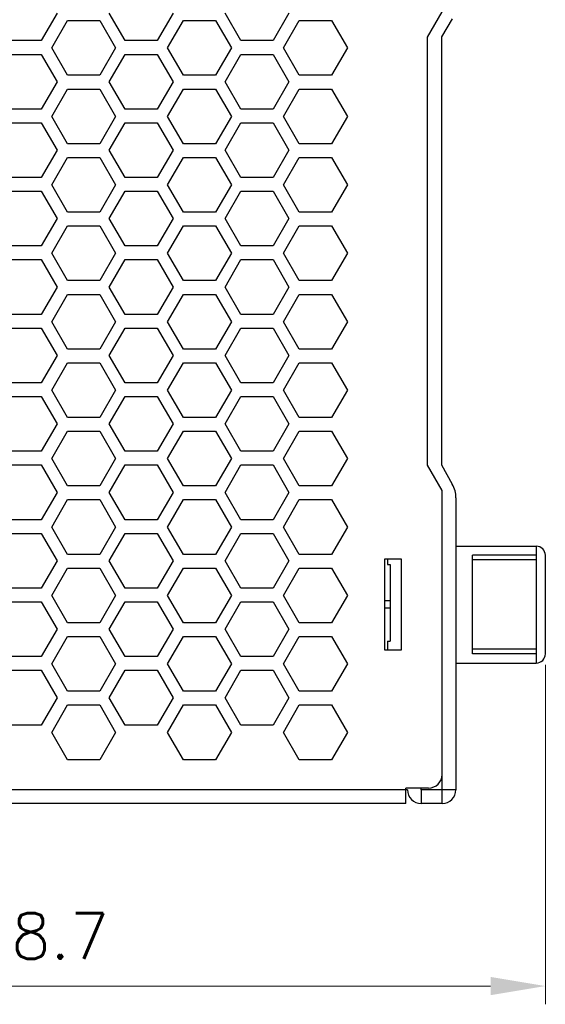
# Model space of a CAD drawing. Header units: millimetres. Extents: x 0 to 420, y 0 to 297.
# Tile 3 of 6: x 218 to 276, y 66 to 174. Entities that reach past the tile are written whole.
import ezdxf

# ---------------------------------------------------------------- set-up
doc = ezdxf.new("R2010")
doc.units = ezdxf.units.MM
doc.layers.get('Defpoints').update_dxf_attribs({"linetype": 'CONTINUOUS', "lineweight": 13})
doc.layers.add('Dimension', color=2, linetype='CONTINUOUS', lineweight=9)
doc.layers.add('Line', color=3, linetype='CONTINUOUS', lineweight=25)
doc.styles.get("Standard").update_dxf_attribs({"font": 'romans.shx'})
doc.dimstyles.new('yutana', dxfattribs={"dimtxt": 3.5, "dimasz": 3, "dimexe": 1, "dimexo": 0.6, "dimgap": 1.5, "dimtad": 1, "dimdec": 1, "dimzin": 0, "dimdsep": 46, "dimtxsty": 'Standard', "dimcen": 0, "dimadec": 0, "dimazin": 0, "dimtp": 0.01, "dimtm": 0.01, "dimtfac": 1, "dimtdec": 1, "dimtmove": 0, "dimatfit": 3, "dimfxl": 1, "dimtolj": 1, "dimtzin": 0, "dimlwd": 0, "dimlwe": 0, "dimarcsym": 0})

# ---------------------------------------------------------------- blocks, each defined once
blk = doc.blocks.new('*D6')
at = {"layer": 'Defpoints', "color": 0, "ltscale": 5}
for p in [(160.64, 123.7), (275.54, 104.4), (275.54, 68)]:
    blk.add_point(p, dxfattribs=at)
at = {"layer": 'Dimension', "color": 0, "lineweight": 0, "ltscale": 5}
for p, q in [((160.64, 122.5), (160.64, 66)), ((275.54, 103.2), (275.54, 66)), ((166.64, 68), (269.54, 68))]:
    blk.add_line(p, q, dxfattribs=at)
at = {"layer": 'Dimension', "color": 0, "ltscale": 5}
for points in [[(166.64, 69), (166.64, 67), (160.64, 68)], [(269.54, 69), (269.54, 67), (275.54, 68)]]:
    blk.add_solid(points, dxfattribs=at)
at = {"layer": 'Dimension', "color": 0, "ltscale": 5, "insert": (218.09, 73.5), "char_height": 5, "attachment_point": 5}
blk.add_mtext('\\A1;118.7', dxfattribs=at)

msp = doc.modelspace()

# ---------------------------------------------------------------- linework, layer by layer
at = {"layer": 'Line', "color": 0}
for p, q in [((222.04, 174.6), (220.3, 171.6)), ((221.44, 170.8), (223.17, 173.8)), ((223.17, 173.8), (226.7, 173.8)), ((226.7, 173.8), (228.44, 170.8)), ((229.47, 171.6), (227.74, 174.6)), ((234.74, 174.6), (233, 171.6)), ((234.14, 170.8), (235.87, 173.8)), ((235.87, 173.8), (239.4, 173.8)), ((239.4, 173.8), (241.14, 170.8)), ((242.17, 171.6), (240.44, 174.6)), ((247.44, 174.6), (245.7, 171.6)), ((246.84, 170.8), (248.57, 173.8)), ((248.57, 173.8), (252.1, 173.8)), ((252.1, 173.8), (253.84, 170.8)), ((262.64, 171.97), (264.24, 174.74)), ((265.32, 173.99), (264.14, 172)), ((220.3, 171.6), (216.77, 171.6)), ((233, 171.6), (229.47, 171.6)), ((245.7, 171.6), (242.17, 171.6)), ((262.64, 172), (262.64, 171.97)), ((262.64, 125.07), (262.64, 171.97)), ((264.14, 172), (264.14, 125.1)), ((223.17, 167.8), (221.44, 170.8)), ((228.44, 170.8), (226.7, 167.8)), ((235.87, 167.8), (234.14, 170.8)), ((241.14, 170.8), (239.4, 167.8)), ((248.57, 167.8), (246.84, 170.8)), ((253.84, 170.8), (252.1, 167.8)), ((216.77, 170.1), (220.3, 170.1)), ((220.3, 170.1), (222.04, 167.1)), ((227.74, 167.1), (229.47, 170.1)), ((229.47, 170.1), (233, 170.1)), ((233, 170.1), (234.74, 167.1)), ((240.44, 167.1), (242.17, 170.1)), ((242.17, 170.1), (245.7, 170.1)), ((245.7, 170.1), (247.44, 167.1)), ((226.7, 167.8), (223.17, 167.8)), ((239.4, 167.8), (235.87, 167.8)), ((252.1, 167.8), (248.57, 167.8)), ((222.04, 167.1), (220.3, 164.1)), ((221.44, 163.3), (223.17, 166.3)), ((223.17, 166.3), (226.7, 166.3)), ((226.7, 166.3), (228.44, 163.3)), ((229.47, 164.1), (227.74, 167.1)), ((234.74, 167.1), (233, 164.1)), ((234.14, 163.3), (235.87, 166.3)), ((235.87, 166.3), (239.4, 166.3)), ((239.4, 166.3), (241.14, 163.3)), ((242.17, 164.1), (240.44, 167.1)), ((247.44, 167.1), (245.7, 164.1)), ((246.84, 163.3), (248.57, 166.3)), ((248.57, 166.3), (252.1, 166.3)), ((252.1, 166.3), (253.84, 163.3)), ((220.3, 164.1), (216.77, 164.1)), ((233, 164.1), (229.47, 164.1)), ((245.7, 164.1), (242.17, 164.1)), ((223.17, 160.3), (221.44, 163.3)), ((228.44, 163.3), (226.7, 160.3)), ((235.87, 160.3), (234.14, 163.3)), ((241.14, 163.3), (239.4, 160.3)), ((248.57, 160.3), (246.84, 163.3)), ((253.84, 163.3), (252.1, 160.3)), ((216.77, 162.6), (220.3, 162.6)), ((220.3, 162.6), (222.04, 159.6)), ((227.74, 159.6), (229.47, 162.6)), ((229.47, 162.6), (233, 162.6)), ((233, 162.6), (234.74, 159.6)), ((240.44, 159.6), (242.17, 162.6)), ((242.17, 162.6), (245.7, 162.6)), ((245.7, 162.6), (247.44, 159.6)), ((226.7, 160.3), (223.17, 160.3)), ((239.4, 160.3), (235.87, 160.3)), ((252.1, 160.3), (248.57, 160.3)), ((222.04, 159.6), (220.3, 156.6)), ((221.44, 155.8), (223.17, 158.8)), ((223.17, 158.8), (226.7, 158.8)), ((226.7, 158.8), (228.44, 155.8)), ((229.47, 156.6), (227.74, 159.6)), ((234.74, 159.6), (233, 156.6)), ((234.14, 155.8), (235.87, 158.8)), ((235.87, 158.8), (239.4, 158.8)), ((239.4, 158.8), (241.14, 155.8)), ((242.17, 156.6), (240.44, 159.6)), ((247.44, 159.6), (245.7, 156.6)), ((246.84, 155.8), (248.57, 158.8)), ((248.57, 158.8), (252.1, 158.8)), ((252.1, 158.8), (253.84, 155.8)), ((220.3, 156.6), (216.77, 156.6)), ((233, 156.6), (229.47, 156.6)), ((245.7, 156.6), (242.17, 156.6)), ((223.17, 152.8), (221.44, 155.8)), ((228.44, 155.8), (226.7, 152.8)), ((235.87, 152.8), (234.14, 155.8)), ((241.14, 155.8), (239.4, 152.8)), ((248.57, 152.8), (246.84, 155.8)), ((253.84, 155.8), (252.1, 152.8)), ((216.77, 155.1), (220.3, 155.1)), ((220.3, 155.1), (222.04, 152.1)), ((227.74, 152.1), (229.47, 155.1)), ((229.47, 155.1), (233, 155.1)), ((233, 155.1), (234.74, 152.1)), ((240.44, 152.1), (242.17, 155.1)), ((242.17, 155.1), (245.7, 155.1)), ((245.7, 155.1), (247.44, 152.1)), ((226.7, 152.8), (223.17, 152.8)), ((239.4, 152.8), (235.87, 152.8)), ((252.1, 152.8), (248.57, 152.8)), ((222.04, 152.1), (220.3, 149.1)), ((221.44, 148.3), (223.17, 151.3)), ((223.17, 151.3), (226.7, 151.3)), ((226.7, 151.3), (228.44, 148.3)), ((229.47, 149.1), (227.74, 152.1)), ((234.74, 152.1), (233, 149.1)), ((234.14, 148.3), (235.87, 151.3)), ((235.87, 151.3), (239.4, 151.3)), ((239.4, 151.3), (241.14, 148.3)), ((242.17, 149.1), (240.44, 152.1)), ((247.44, 152.1), (245.7, 149.1)), ((246.84, 148.3), (248.57, 151.3)), ((248.57, 151.3), (252.1, 151.3)), ((252.1, 151.3), (253.84, 148.3)), ((220.3, 149.1), (216.77, 149.1)), ((233, 149.1), (229.47, 149.1)), ((245.7, 149.1), (242.17, 149.1)), ((223.17, 145.3), (221.44, 148.3)), ((228.44, 148.3), (226.7, 145.3)), ((235.87, 145.3), (234.14, 148.3)), ((241.14, 148.3), (239.4, 145.3)), ((248.57, 145.3), (246.84, 148.3)), ((253.84, 148.3), (252.1, 145.3)), ((216.77, 147.6), (220.3, 147.6)), ((220.3, 147.6), (222.04, 144.6)), ((227.74, 144.6), (229.47, 147.6)), ((229.47, 147.6), (233, 147.6)), ((233, 147.6), (234.74, 144.6)), ((240.44, 144.6), (242.17, 147.6)), ((242.17, 147.6), (245.7, 147.6)), ((245.7, 147.6), (247.44, 144.6)), ((222.04, 144.6), (220.3, 141.6)), ((226.7, 145.3), (223.17, 145.3)), ((229.47, 141.6), (227.74, 144.6)), ((234.74, 144.6), (233, 141.6)), ((239.4, 145.3), (235.87, 145.3)), ((242.17, 141.6), (240.44, 144.6)), ((247.44, 144.6), (245.7, 141.6)), ((252.1, 145.3), (248.57, 145.3)), ((221.44, 140.8), (223.17, 143.8)), ((223.17, 143.8), (226.7, 143.8)), ((226.7, 143.8), (228.44, 140.8)), ((234.14, 140.8), (235.87, 143.8)), ((235.87, 143.8), (239.4, 143.8)), ((239.4, 143.8), (241.14, 140.8)), ((246.84, 140.8), (248.57, 143.8)), ((248.57, 143.8), (252.1, 143.8)), ((252.1, 143.8), (253.84, 140.8)), ((220.3, 141.6), (216.77, 141.6)), ((233, 141.6), (229.47, 141.6)), ((245.7, 141.6), (242.17, 141.6)), ((223.17, 137.8), (221.44, 140.8)), ((228.44, 140.8), (226.7, 137.8)), ((235.87, 137.8), (234.14, 140.8)), ((241.14, 140.8), (239.4, 137.8)), ((248.57, 137.8), (246.84, 140.8)), ((253.84, 140.8), (252.1, 137.8)), ((216.77, 140.1), (220.3, 140.1)), ((220.3, 140.1), (222.04, 137.1)), ((227.74, 137.1), (229.47, 140.1)), ((229.47, 140.1), (233, 140.1)), ((233, 140.1), (234.74, 137.1)), ((240.44, 137.1), (242.17, 140.1)), ((242.17, 140.1), (245.7, 140.1)), ((245.7, 140.1), (247.44, 137.1)), ((222.04, 137.1), (220.3, 134.1)), ((226.7, 137.8), (223.17, 137.8)), ((229.47, 134.1), (227.74, 137.1)), ((234.74, 137.1), (233, 134.1)), ((239.4, 137.8), (235.87, 137.8)), ((242.17, 134.1), (240.44, 137.1)), ((247.44, 137.1), (245.7, 134.1)), ((252.1, 137.8), (248.57, 137.8)), ((221.44, 133.3), (223.17, 136.3)), ((223.17, 136.3), (226.7, 136.3)), ((226.7, 136.3), (228.44, 133.3)), ((234.14, 133.3), (235.87, 136.3)), ((235.87, 136.3), (239.4, 136.3)), ((239.4, 136.3), (241.14, 133.3)), ((246.84, 133.3), (248.57, 136.3)), ((248.57, 136.3), (252.1, 136.3)), ((252.1, 136.3), (253.84, 133.3)), ((220.3, 134.1), (216.77, 134.1)), ((233, 134.1), (229.47, 134.1)), ((245.7, 134.1), (242.17, 134.1)), ((223.17, 130.3), (221.44, 133.3)), ((228.44, 133.3), (226.7, 130.3)), ((235.87, 130.3), (234.14, 133.3)), ((241.14, 133.3), (239.4, 130.3)), ((248.57, 130.3), (246.84, 133.3)), ((253.84, 133.3), (252.1, 130.3)), ((216.77, 132.6), (220.3, 132.6)), ((220.3, 132.6), (222.04, 129.6)), ((227.74, 129.6), (229.47, 132.6)), ((229.47, 132.6), (233, 132.6)), ((233, 132.6), (234.74, 129.6)), ((240.44, 129.6), (242.17, 132.6)), ((242.17, 132.6), (245.7, 132.6)), ((245.7, 132.6), (247.44, 129.6)), ((222.04, 129.6), (220.3, 126.6)), ((226.7, 130.3), (223.17, 130.3)), ((229.47, 126.6), (227.74, 129.6)), ((234.74, 129.6), (233, 126.6)), ((239.4, 130.3), (235.87, 130.3)), ((242.17, 126.6), (240.44, 129.6)), ((247.44, 129.6), (245.7, 126.6)), ((252.1, 130.3), (248.57, 130.3)), ((221.44, 125.8), (223.17, 128.8)), ((223.17, 128.8), (226.7, 128.8)), ((226.7, 128.8), (228.44, 125.8)), ((234.14, 125.8), (235.87, 128.8)), ((235.87, 128.8), (239.4, 128.8)), ((239.4, 128.8), (241.14, 125.8)), ((246.84, 125.8), (248.57, 128.8)), ((248.57, 128.8), (252.1, 128.8)), ((252.1, 128.8), (253.84, 125.8)), ((220.3, 126.6), (216.77, 126.6)), ((233, 126.6), (229.47, 126.6)), ((245.7, 126.6), (242.17, 126.6)), ((223.17, 122.8), (221.44, 125.8)), ((228.44, 125.8), (226.7, 122.8)), ((235.87, 122.8), (234.14, 125.8)), ((241.14, 125.8), (239.4, 122.8)), ((248.57, 122.8), (246.84, 125.8)), ((253.84, 125.8), (252.1, 122.8)), ((216.77, 125.1), (220.3, 125.1)), ((220.3, 125.1), (222.04, 122.1)), ((227.74, 122.1), (229.47, 125.1)), ((229.47, 125.1), (233, 125.1)), ((233, 125.1), (234.74, 122.1)), ((240.44, 122.1), (242.17, 125.1)), ((242.17, 125.1), (245.7, 125.1)), ((245.7, 125.1), (247.44, 122.1)), ((264.24, 122.3), (262.64, 125.07)), ((264.14, 125.1), (265.34, 122.99)), ((222.04, 122.1), (220.3, 119.1)), ((226.7, 122.8), (223.17, 122.8)), ((229.47, 119.1), (227.74, 122.1)), ((234.74, 122.1), (233, 119.1)), ((239.4, 122.8), (235.87, 122.8)), ((242.17, 119.1), (240.44, 122.1)), ((247.44, 122.1), (245.7, 119.1)), ((252.1, 122.8), (248.57, 122.8)), ((264.24, 91.2), (264.24, 122.3)), ((221.44, 118.3), (223.17, 121.3)), ((223.17, 121.3), (226.7, 121.3)), ((226.7, 121.3), (228.44, 118.3)), ((234.14, 118.3), (235.87, 121.3)), ((235.87, 121.3), (239.4, 121.3)), ((239.4, 121.3), (241.14, 118.3)), ((246.84, 118.3), (248.57, 121.3)), ((248.57, 121.3), (252.1, 121.3)), ((252.1, 121.3), (253.84, 118.3)), ((265.74, 121.5), (265.74, 89.5)), ((220.3, 119.1), (216.77, 119.1)), ((233, 119.1), (229.47, 119.1)), ((245.7, 119.1), (242.17, 119.1)), ((223.17, 115.3), (221.44, 118.3)), ((228.44, 118.3), (226.7, 115.3)), ((235.87, 115.3), (234.14, 118.3)), ((241.14, 118.3), (239.4, 115.3)), ((248.57, 115.3), (246.84, 118.3)), ((253.84, 118.3), (252.1, 115.3)), ((216.77, 117.6), (220.3, 117.6)), ((220.3, 117.6), (222.04, 114.6)), ((227.74, 114.6), (229.47, 117.6)), ((229.47, 117.6), (233, 117.6)), ((233, 117.6), (234.74, 114.6)), ((240.44, 114.6), (242.17, 117.6)), ((242.17, 117.6), (245.7, 117.6)), ((245.7, 117.6), (247.44, 114.6)), ((265.74, 116.2), (274.54, 116.2)), ((274.54, 116.2), (274.54, 103.4)), ((222.04, 114.6), (220.3, 111.6)), ((226.7, 115.3), (223.17, 115.3)), ((229.47, 111.6), (227.74, 114.6)), ((234.74, 114.6), (233, 111.6)), ((239.4, 115.3), (235.87, 115.3)), ((242.17, 111.6), (240.44, 114.6)), ((247.44, 114.6), (245.7, 111.6)), ((252.1, 115.3), (248.57, 115.3)), ((257.94, 104.8), (257.94, 114.8)), ((257.94, 114.8), (259.74, 114.8)), ((258.24, 114.8), (258.24, 114.2)), ((259.74, 114.8), (259.74, 104.8)), ((267.54, 104.4), (267.54, 115.2)), ((274.54, 115.2), (267.54, 115.2)), ((274.54, 114.7), (267.54, 114.7)), ((275.54, 104.4), (275.54, 115.2)), ((221.44, 110.8), (223.17, 113.8)), ((223.17, 113.8), (226.7, 113.8)), ((226.7, 113.8), (228.44, 110.8)), ((234.14, 110.8), (235.87, 113.8)), ((235.87, 113.8), (239.4, 113.8)), ((239.4, 113.8), (241.14, 110.8)), ((246.84, 110.8), (248.57, 113.8)), ((248.57, 113.8), (252.1, 113.8)), ((252.1, 113.8), (253.84, 110.8)), ((258.24, 114.2), (258.54, 114.2)), ((258.54, 114.2), (258.54, 105.8)), ((220.3, 111.6), (216.77, 111.6)), ((233, 111.6), (229.47, 111.6)), ((245.7, 111.6), (242.17, 111.6)), ((216.77, 110.1), (220.3, 110.1)), ((220.3, 110.1), (222.04, 107.1)), ((223.17, 107.8), (221.44, 110.8)), ((228.44, 110.8), (226.7, 107.8)), ((227.74, 107.1), (229.47, 110.1)), ((229.47, 110.1), (233, 110.1)), ((233, 110.1), (234.74, 107.1)), ((235.87, 107.8), (234.14, 110.8)), ((241.14, 110.8), (239.4, 107.8)), ((240.44, 107.1), (242.17, 110.1)), ((242.17, 110.1), (245.7, 110.1)), ((245.7, 110.1), (247.44, 107.1)), ((248.57, 107.8), (246.84, 110.8)), ((253.84, 110.8), (252.1, 107.8)), ((258.54, 110.2), (257.94, 110.2)), ((258.54, 109.4), (257.94, 109.4)), ((222.04, 107.1), (220.3, 104.1)), ((226.7, 107.8), (223.17, 107.8)), ((229.47, 104.1), (227.74, 107.1)), ((234.74, 107.1), (233, 104.1)), ((239.4, 107.8), (235.87, 107.8)), ((242.17, 104.1), (240.44, 107.1)), ((247.44, 107.1), (245.7, 104.1)), ((252.1, 107.8), (248.57, 107.8)), ((221.44, 103.3), (223.17, 106.3)), ((223.17, 106.3), (226.7, 106.3)), ((226.7, 106.3), (228.44, 103.3)), ((234.14, 103.3), (235.87, 106.3)), ((235.87, 106.3), (239.4, 106.3)), ((239.4, 106.3), (241.14, 103.3)), ((246.84, 103.3), (248.57, 106.3)), ((248.57, 106.3), (252.1, 106.3)), ((252.1, 106.3), (253.84, 103.3)), ((258.24, 105.8), (258.54, 105.8)), ((258.24, 105.8), (258.24, 104.8)), ((259.74, 104.8), (257.94, 104.8)), ((274.54, 104.9), (267.54, 104.9)), ((220.3, 104.1), (216.77, 104.1)), ((233, 104.1), (229.47, 104.1)), ((245.7, 104.1), (242.17, 104.1)), ((274.54, 104.4), (267.54, 104.4)), ((216.77, 102.6), (220.3, 102.6)), ((220.3, 102.6), (222.04, 99.6)), ((223.17, 100.3), (221.44, 103.3)), ((228.44, 103.3), (226.7, 100.3)), ((227.74, 99.6), (229.47, 102.6)), ((229.47, 102.6), (233, 102.6)), ((233, 102.6), (234.74, 99.6)), ((235.87, 100.3), (234.14, 103.3)), ((241.14, 103.3), (239.4, 100.3)), ((240.44, 99.6), (242.17, 102.6)), ((242.17, 102.6), (245.7, 102.6)), ((245.7, 102.6), (247.44, 99.6)), ((248.57, 100.3), (246.84, 103.3)), ((253.84, 103.3), (252.1, 100.3)), ((265.74, 103.4), (274.54, 103.4)), ((222.04, 99.6), (220.3, 96.6)), ((226.7, 100.3), (223.17, 100.3)), ((229.47, 96.6), (227.74, 99.6)), ((234.74, 99.6), (233, 96.6)), ((239.4, 100.3), (235.87, 100.3)), ((242.17, 96.6), (240.44, 99.6)), ((247.44, 99.6), (245.7, 96.6)), ((252.1, 100.3), (248.57, 100.3)), ((221.44, 95.8), (223.17, 98.8)), ((223.17, 98.8), (226.7, 98.8)), ((226.7, 98.8), (228.44, 95.8)), ((234.14, 95.8), (235.87, 98.8)), ((235.87, 98.8), (239.4, 98.8)), ((239.4, 98.8), (241.14, 95.8)), ((246.84, 95.8), (248.57, 98.8)), ((248.57, 98.8), (252.1, 98.8)), ((252.1, 98.8), (253.84, 95.8)), ((220.3, 96.6), (216.77, 96.6)), ((233, 96.6), (229.47, 96.6)), ((245.7, 96.6), (242.17, 96.6)), ((223.17, 92.8), (221.44, 95.8)), ((228.44, 95.8), (226.7, 92.8)), ((235.87, 92.8), (234.14, 95.8)), ((241.14, 95.8), (239.4, 92.8)), ((248.57, 92.8), (246.84, 95.8)), ((253.84, 95.8), (252.1, 92.8)), ((226.7, 92.8), (223.17, 92.8)), ((239.4, 92.8), (235.87, 92.8)), ((252.1, 92.8), (248.57, 92.8)), ((264.24, 88), (264.24, 91.2)), ((262.74, 89.7), (260.24, 89.7)), ((260.24, 88), (260.24, 89.7)), ((260.44, 89.5), (167.74, 89.5)), ((265.74, 89.5), (261.94, 89.5)), ((261.94, 89.5), (261.94, 88)), ((260.24, 88), (167.74, 88)), ((264.24, 88), (261.94, 88))]:
    msp.add_line(p, q, dxfattribs=at)
for centre, radius, start, end in [((262.74, 121.5), 3, 0, 29.7449), ((274.54, 115.2), 1, 0, 90), ((274.54, 104.4), 1, 270, 0), ((262.74, 91.2), 1.5, 270, 0), ((260.44, 89.5), 1.5, 0, 7.8789), ((261.94, 89.5), 1.5, 180, 270), ((264.24, 89.5), 1.5, 270, 0)]:
    msp.add_arc(centre, radius, start, end, dxfattribs=at)

# ---------------------------------------------------------------- dimensions: what is measured, and where the dimension line sits
at = {"layer": 'Dimension', "color": 7}
dim = msp.add_linear_dim(base=(275.54, 68), p1=(160.64, 123.7), p2=(275.54, 104.4), text='118.7', dimstyle='yutana', override={"dimscale": 2, "dimtxt": 2.5, "dimasz": 3}, dxfattribs=at)
dim.commit()
dim.dimension.update_dxf_attribs({"geometry": '*D6', "text_midpoint": (218.09, 73.5)})

doc.saveas('drawing.dxf')
